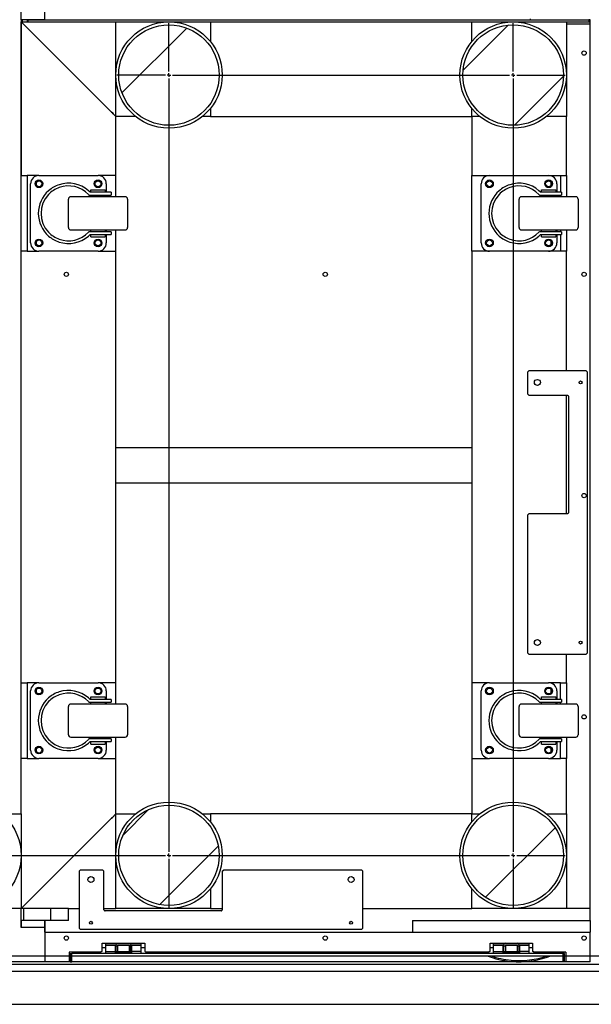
# Model space of a CAD drawing. Header units: millimetres. Extents: x 5 to 415, y 5 to 292.
# Tile 12 of 35: x 153 to 177, y 64 to 106. Entities that reach past the tile are written whole.
import ezdxf

# ---------------------------------------------------------------- set-up
doc = ezdxf.new("R2010")
doc.units = ezdxf.units.MM
doc.layers.add('COTES', color=1, linetype='Continuous')
doc.layers.add('TRAIT-FINS', color=9, linetype='Continuous')
doc.layers.add('TRAIT-FORT', color=4, linetype='Continuous', lineweight=25)
doc.styles.add('SLDTEXTSTYLE0', font='TXT', dxfattribs={"width": 0.75})
doc.dimstyles.new('SLDDIMSTYLE0', dxfattribs={"dimtxt": 3, "dimasz": 2, "dimexe": 0, "dimexo": 0.0625, "dimgap": 0.75, "dimtad": 1, "dimlfac": 20, "dimrnd": 1e-09, "dimzin": 12, "dimdsep": 46, "dimtxsty": 'SLDTEXTSTYLE0', "dimsah": 1, "dimcen": 0.09, "dimadec": 0, "dimazin": 3, "dimtfac": 1, "dimtofl": 0, "dimtmove": 0, "dimatfit": 3, "dimfxl": 1, "dimfrac": 2, "dimtolj": 1, "dimtzin": 12, "dimarcsym": 0})

# ---------------------------------------------------------------- blocks, each defined once
blk = doc.blocks.new('_D_4')
at = {"layer": 'COTES', "color": 1, "transparency": 16777216}
for p, q in [((77.164, 65.498), (77.164, 32.566)), ((177.164, 65.498), (177.164, 32.566)), ((77.164, 33.566), (177.164, 33.566))]:
    blk.add_line(p, q, dxfattribs=at)
for points in [[(77.164, 33.566), (79.164, 33.066), (79.164, 34.066)], [(177.164, 33.566), (175.164, 34.066), (175.164, 33.066)]]:
    blk.add_solid(points, dxfattribs=at)
at = {"layer": 'COTES', "color": 1, "transparency": 16777216, "char_height": 3, "attachment_point": 1, "style": 'SLDTEXTSTYLE0'}
for s, insert in [('2000', (117.591, 37.433)), ('TOLE', (127.583, 37.433))]:
    blk.add_mtext(s, dxfattribs=dict(at, insert=insert))
blk = doc.blocks.new('_D_6')
at = {"layer": 'COTES', "color": 1, "transparency": 16777216}
for p, q in [((76.814, 65.148), (76.814, 26.864)), ((177.514, 65.148), (177.514, 26.864)), ((76.814, 27.864), (177.514, 27.864))]:
    blk.add_line(p, q, dxfattribs=at)
for points in [[(76.814, 27.864), (78.814, 27.364), (78.814, 28.364)], [(177.514, 27.864), (175.514, 28.364), (175.514, 27.364)]]:
    blk.add_solid(points, dxfattribs=at)
at = {"layer": 'COTES', "color": 1, "transparency": 16777216, "char_height": 3, "attachment_point": 1, "style": 'SLDTEXTSTYLE0'}
for s, insert in [('2014', (109.206, 31.732)), ('CEINTURE INT.', (119.197, 31.732))]:
    blk.add_mtext(s, dxfattribs=dict(at, insert=insert))

msp = doc.modelspace()

# ---------------------------------------------------------------- hatches: boundary and pattern name
at = {"layer": 'TRAIT-FINS'}
h = msp.add_hatch(dxfattribs=at)
h.set_pattern_fill('ANSI31', color=9, style=0)
edge = h.paths.add_edge_path(flags=0)
edge.add_arc((158.86416, 103.74801), 2.125, 0, 360)
h = msp.add_hatch(dxfattribs=at)
h.set_pattern_fill('ANSI31', color=9, style=0)
edge = h.paths.add_edge_path(flags=0)
edge.add_arc((173.41416, 103.74801), 2.125, 0, 360)
h = msp.add_hatch(dxfattribs=at)
h.set_pattern_fill('ANSI31', color=9, style=0)
edge = h.paths.add_edge_path(flags=0)
edge.add_arc((158.86416, 70.74801), 2.125, 0, 360)
h = msp.add_hatch(dxfattribs=at)
h.set_pattern_fill('ANSI31', color=9, style=0)
edge = h.paths.add_edge_path(flags=0)
edge.add_arc((173.41416, 70.74801), 2.125, 0, 360)

# ---------------------------------------------------------------- linework, layer by layer
at = {"color": 7, "linetype": 'Continuous'}
for p, q in [((153.61416, 106.07801), (153.61416, 123.42801)), ((152.61416, 106.07801), (152.61416, 108.24801)), ((153.61416, 106.07801), (152.61416, 106.07801)), ((152.61416, 106.07801), (152.61416, 99.49801)), ((152.61416, 105.99801), (152.86416, 105.99801)), ((152.61416, 105.99801), (152.61682, 105.99535)), ((152.61416, 99.49801), (152.61416, 105.99801)), ((152.61682, 105.99535), (152.61416, 105.99801)), ((152.61682, 105.99535), (152.62471, 105.98746)), ((152.62471, 105.98746), (152.61682, 105.99535)), ((152.62471, 105.98746), (152.6376, 105.97456)), ((152.6376, 105.97456), (152.62471, 105.98746)), ((152.6376, 105.97456), (152.6551, 105.95707)), ((152.6551, 105.95707), (152.6376, 105.97456)), ((152.6551, 105.95707), (152.67667, 105.9355)), ((152.67667, 105.9355), (152.6551, 105.95707)), ((152.66416, 105.99801), (152.66416, 106.07801)), ((152.67667, 105.9355), (152.70166, 105.91051)), ((152.70166, 105.91051), (152.67667, 105.9355)), ((152.70166, 105.91051), (152.7293, 105.88286)), ((152.7293, 105.88286), (152.70166, 105.91051)), ((152.7293, 105.88286), (152.75877, 105.8534)), ((152.75877, 105.8534), (152.7293, 105.88286)), ((152.75877, 105.8534), (152.78916, 105.82301)), ((152.78916, 105.82301), (152.75877, 105.8534)), ((152.78916, 105.82301), (156.43916, 102.17301)), ((152.86416, 106.07801), (152.86416, 105.99801)), ((152.86416, 105.99801), (152.91416, 105.99801)), ((152.91416, 105.99801), (152.91416, 106.07801)), ((152.91416, 106.07801), (176.61416, 106.07801)), ((152.91416, 105.99801), (156.61416, 105.99801)), ((156.61416, 105.99801), (160.61416, 105.99801)), ((156.61416, 101.99801), (156.61416, 105.99801)), ((158.86416, 103.89801), (158.86416, 105.94801)), ((160.61416, 105.99801), (171.66416, 105.99801)), ((160.61416, 105.99801), (160.61416, 105.16222)), ((171.66416, 105.16222), (171.66416, 105.99801)), ((171.66416, 105.99801), (175.66416, 105.99801)), ((173.41416, 103.89801), (173.41416, 105.94801)), ((174.14666, 106.07801), (174.14666, 106.12801)), ((175.66416, 105.99801), (176.61416, 105.99801)), ((175.66416, 105.99801), (175.66416, 101.99801)), ((176.66416, 105.89801), (175.66416, 105.89801)), ((175.68166, 106.09955), (175.68166, 106.07801)), ((176.61416, 106.07801), (176.61416, 105.99801)), ((176.66416, 106.07801), (176.61416, 106.07801)), ((176.61416, 105.99801), (176.66416, 105.99801)), ((176.66416, 105.99801), (176.66416, 106.07801)), ((176.66416, 105.89801), (176.66416, 105.99801)), ((176.66416, 68.49801), (176.66416, 105.89801)), ((158.71416, 103.74801), (156.66416, 103.74801)), ((158.86416, 103.74801), (158.78916, 103.74801)), ((158.86416, 103.74801), (158.86416, 103.82301)), ((158.86416, 103.74801), (158.86416, 103.67301)), ((158.86416, 103.74801), (158.93916, 103.74801)), ((159.01416, 103.74801), (173.26416, 103.74801)), ((173.41416, 103.74801), (173.33916, 103.74801)), ((173.41416, 103.74801), (173.41416, 103.82301)), ((173.41416, 103.74801), (173.41416, 103.67301)), ((173.41416, 103.74801), (173.48916, 103.74801)), ((173.56416, 103.74801), (175.61416, 103.74801)), ((158.86416, 103.59801), (158.86416, 70.89801)), ((173.41416, 103.59801), (173.41416, 70.89801)), ((156.43916, 102.17301), (156.46955, 102.14262)), ((156.46955, 102.14262), (156.43916, 102.17301)), ((156.46955, 102.14262), (156.49901, 102.11316)), ((156.49901, 102.11316), (156.46955, 102.14262)), ((156.49901, 102.11316), (156.52666, 102.08551)), ((156.52666, 102.08551), (156.49901, 102.11316)), ((156.52666, 102.08551), (156.55164, 102.06052)), ((156.55164, 102.06052), (156.52666, 102.08551)), ((156.55164, 102.06052), (156.57322, 102.03895)), ((156.57322, 102.03895), (156.55164, 102.06052)), ((156.57322, 102.03895), (156.59071, 102.02146)), ((156.59071, 102.02146), (156.57322, 102.03895)), ((156.59071, 102.02146), (156.60361, 102.00856)), ((156.60361, 102.00856), (156.59071, 102.02146)), ((160.61416, 102.3338), (160.61416, 101.99801)), ((171.66416, 101.99801), (171.66416, 102.3338)), ((156.60361, 102.00856), (156.6115, 102.00067)), ((156.6115, 102.00067), (156.60361, 102.00856)), ((156.6115, 102.00067), (156.61416, 101.99801)), ((156.61416, 101.99801), (156.6115, 102.00067)), ((156.61416, 99.49801), (156.61416, 101.99801)), ((157.44994, 101.99801), (156.61416, 101.99801)), ((160.61416, 101.99801), (160.27837, 101.99801)), ((160.61416, 101.99801), (171.66416, 101.99801)), ((171.66416, 101.99801), (171.66416, 99.49801)), ((171.99994, 101.99801), (171.66416, 101.99801)), ((175.66416, 101.99801), (174.82837, 101.99801)), ((175.66416, 99.49801), (175.66416, 101.99801)), ((152.61416, 99.49801), (152.86416, 99.49801)), ((152.61416, 96.29801), (152.61416, 99.49801)), ((152.86416, 99.49801), (152.86416, 96.29801)), ((153.36416, 99.49801), (152.86416, 99.49801)), ((153.01416, 96.64801), (153.01416, 99.14801)), ((153.26416, 99.07301), (153.26416, 99.22301)), ((153.36416, 99.49801), (155.86416, 99.49801)), ((156.61416, 99.49801), (155.86416, 99.49801)), ((156.21416, 99.14801), (156.21416, 98.78801)), ((156.61416, 98.59801), (156.61416, 99.49801)), ((171.66416, 99.49801), (172.41416, 99.49801)), ((171.66416, 96.29801), (171.66416, 99.49801)), ((172.06416, 96.64801), (172.06416, 99.14801)), ((172.41416, 99.49801), (174.91416, 99.49801)), ((174.91416, 99.49801), (175.41416, 99.49801)), ((175.01416, 99.22301), (175.01416, 99.07301)), ((175.26416, 99.14801), (175.26416, 98.78801)), ((175.41416, 99.49801), (175.66416, 99.49801)), ((175.41416, 99.49801), (175.41416, 98.78801)), ((175.66416, 99.49801), (175.66416, 98.59801)), ((155.52713, 98.78801), (155.4551, 98.85636)), ((155.4551, 98.69702), (155.47728, 98.67301)), ((156.41416, 98.78801), (155.52713, 98.78801)), ((155.56416, 98.78801), (155.56416, 98.89801)), ((155.56416, 98.89801), (156.16416, 98.89801)), ((156.16416, 98.89801), (156.16416, 98.78801)), ((156.41416, 98.78801), (156.41416, 98.67301)), ((174.57713, 98.78801), (174.5051, 98.85636)), ((174.5051, 98.69702), (174.52728, 98.67301)), ((175.46416, 98.78801), (174.57713, 98.78801)), ((174.61416, 98.78801), (174.61416, 98.89801)), ((174.61416, 98.89801), (175.21416, 98.89801)), ((175.21416, 98.89801), (175.21416, 98.78801)), ((175.46416, 98.78801), (175.46416, 98.67301)), ((154.61416, 97.29801), (154.61416, 98.49801)), ((157.01416, 98.59801), (154.71416, 98.59801)), ((155.47728, 98.67301), (156.41416, 98.67301)), ((155.56416, 98.59801), (155.56416, 98.67301)), ((156.16416, 98.67301), (156.16416, 98.59801)), ((156.21416, 98.67301), (156.21416, 98.59801)), ((157.11416, 98.49801), (157.11416, 97.29801)), ((173.66416, 97.29801), (173.66416, 98.49801)), ((176.06416, 98.59801), (173.76416, 98.59801)), ((174.52728, 98.67301), (175.46416, 98.67301)), ((174.61416, 98.59801), (174.61416, 98.67301)), ((175.21416, 98.67301), (175.21416, 98.59801)), ((175.26416, 98.67301), (175.26416, 98.59801)), ((175.41416, 98.67301), (175.41416, 98.59801)), ((176.16416, 98.49801), (176.16416, 97.29801)), ((154.71416, 97.19801), (155.86416, 97.19801)), ((155.47728, 97.12301), (155.4551, 97.099)), ((156.41416, 97.12301), (155.47728, 97.12301)), ((155.56416, 97.12301), (155.56416, 97.19801)), ((155.86416, 97.19801), (157.01416, 97.19801)), ((156.16416, 97.19801), (156.16416, 97.12301)), ((156.21416, 97.19801), (156.21416, 97.12301)), ((156.41416, 97.12301), (156.41416, 97.00801)), ((156.61416, 96.29801), (156.61416, 97.19801)), ((173.76416, 97.19801), (174.91416, 97.19801)), ((174.52728, 97.12301), (174.5051, 97.099)), ((175.46416, 97.12301), (174.52728, 97.12301)), ((174.61416, 97.12301), (174.61416, 97.19801)), ((174.91416, 97.19801), (176.06416, 97.19801)), ((175.21416, 97.19801), (175.21416, 97.12301)), ((175.26416, 97.19801), (175.26416, 97.12301)), ((175.41416, 97.19801), (175.41416, 97.12301)), ((175.46416, 97.12301), (175.46416, 97.00801)), ((175.66416, 97.19801), (175.66416, 96.29801)), ((153.26416, 96.57301), (153.26416, 96.72301)), ((155.4551, 96.93966), (155.52713, 97.00801)), ((155.52713, 97.00801), (156.41416, 97.00801)), ((155.56416, 96.89801), (155.56416, 97.00801)), ((155.56416, 96.89801), (156.16416, 96.89801)), ((156.16416, 97.00801), (156.16416, 96.89801)), ((156.21416, 97.00801), (156.21416, 96.64801)), ((174.5051, 96.93966), (174.57713, 97.00801)), ((174.57713, 97.00801), (175.46416, 97.00801)), ((174.61416, 96.89801), (174.61416, 97.00801)), ((174.61416, 96.89801), (175.21416, 96.89801)), ((175.01416, 96.72301), (175.01416, 96.57301)), ((175.21416, 97.00801), (175.21416, 96.89801)), ((175.26416, 97.00801), (175.26416, 96.64801)), ((175.41416, 97.00801), (175.41416, 96.29801)), ((152.61416, 78.04801), (152.61416, 96.29801)), ((152.86416, 96.29801), (152.61416, 96.29801)), ((152.86416, 96.29801), (153.36416, 96.29801)), ((155.86416, 96.29801), (153.36416, 96.29801)), ((155.86416, 96.29801), (156.61416, 96.29801)), ((156.61416, 78.04801), (156.61416, 96.29801)), ((171.66416, 96.29801), (171.66416, 78.04801)), ((172.41416, 96.29801), (171.66416, 96.29801)), ((174.91416, 96.29801), (172.41416, 96.29801)), ((175.41416, 96.29801), (174.91416, 96.29801)), ((175.66416, 96.29801), (175.41416, 96.29801)), ((175.66416, 91.24801), (175.66416, 96.29801)), ((174.03916, 91.19801), (174.08916, 91.24801)), ((174.03916, 90.24801), (174.03916, 91.19801)), ((174.08916, 91.24801), (176.48916, 91.24801)), ((176.48916, 91.24801), (176.53916, 91.19801)), ((176.53916, 91.19801), (176.53916, 79.29801)), ((174.08916, 90.19801), (174.03916, 90.24801)), ((175.71416, 90.19801), (174.08916, 90.19801)), ((175.66416, 85.19801), (175.66416, 90.19801)), ((175.76416, 85.24801), (175.76416, 90.14801)), ((156.61416, 87.99801), (171.66416, 87.99801)), ((156.61416, 86.49801), (171.66416, 86.49801)), ((174.03916, 85.14801), (174.08916, 85.19801)), ((174.03916, 79.29801), (174.03916, 85.14801)), ((174.08916, 85.19801), (175.71416, 85.19801)), ((174.08916, 79.24801), (174.03916, 79.29801)), ((176.48916, 79.24801), (174.08916, 79.24801)), ((175.66416, 78.04801), (175.66416, 79.24801)), ((176.53916, 79.29801), (176.48916, 79.24801)), ((152.61416, 78.04801), (152.86416, 78.04801)), ((152.61416, 74.84801), (152.61416, 78.04801)), ((153.36416, 78.04801), (152.86416, 78.04801)), ((152.86416, 78.04801), (152.86416, 74.84801)), ((153.36416, 78.04801), (155.86416, 78.04801)), ((156.61416, 78.04801), (155.86416, 78.04801)), ((156.61416, 77.14801), (156.61416, 78.04801)), ((171.66416, 78.04801), (171.66416, 74.84801)), ((172.41416, 78.04801), (171.66416, 78.04801)), ((172.41416, 78.04801), (174.91416, 78.04801)), ((175.41416, 78.04801), (174.91416, 78.04801)), ((175.41416, 78.04801), (175.66416, 78.04801)), ((175.41416, 77.33801), (175.41416, 78.04801)), ((175.66416, 78.04801), (175.66416, 77.14801)), ((153.01416, 75.19801), (153.01416, 77.69801)), ((153.26416, 77.62301), (153.26416, 77.77301)), ((156.21416, 77.69801), (156.21416, 77.33801)), ((172.06416, 75.19801), (172.06416, 77.69801)), ((175.01416, 77.77301), (175.01416, 77.62301)), ((175.26416, 77.69801), (175.26416, 77.33801)), ((154.61416, 75.84801), (154.61416, 77.04801)), ((157.01416, 77.14801), (154.71416, 77.14801)), ((155.52713, 77.33801), (155.4551, 77.40636)), ((155.4551, 77.24702), (155.47728, 77.22301)), ((155.47728, 77.22301), (156.41416, 77.22301)), ((156.41416, 77.33801), (155.52713, 77.33801)), ((155.56416, 77.33801), (155.56416, 77.44801)), ((155.56416, 77.44801), (156.16416, 77.44801)), ((155.56416, 77.14801), (155.56416, 77.22301)), ((156.16416, 77.44801), (156.16416, 77.33801)), ((156.16416, 77.22301), (156.16416, 77.14801)), ((156.21416, 77.22301), (156.21416, 77.14801)), ((156.41416, 77.33801), (156.41416, 77.22301)), ((157.11416, 77.04801), (157.11416, 75.84801)), ((173.66416, 75.84801), (173.66416, 77.04801)), ((176.06416, 77.14801), (173.76416, 77.14801)), ((174.57713, 77.33801), (174.5051, 77.40636)), ((174.5051, 77.24702), (174.52728, 77.22301)), ((174.52728, 77.22301), (175.46416, 77.22301)), ((175.46416, 77.33801), (174.57713, 77.33801)), ((174.61416, 77.33801), (174.61416, 77.44801)), ((174.61416, 77.44801), (175.21416, 77.44801)), ((174.61416, 77.14801), (174.61416, 77.22301)), ((175.21416, 77.44801), (175.21416, 77.33801)), ((175.21416, 77.22301), (175.21416, 77.14801)), ((175.26416, 77.22301), (175.26416, 77.14801)), ((175.41416, 77.14801), (175.41416, 77.22301)), ((175.46416, 77.33801), (175.46416, 77.22301)), ((176.16416, 77.04801), (176.16416, 75.84801)), ((154.71416, 75.74801), (155.86416, 75.74801)), ((155.47728, 75.67301), (155.4551, 75.649)), ((155.4551, 75.48966), (155.52713, 75.55801)), ((156.41416, 75.67301), (155.47728, 75.67301)), ((155.52713, 75.55801), (156.41416, 75.55801)), ((155.56416, 75.67301), (155.56416, 75.74801)), ((155.56416, 75.44801), (155.56416, 75.55801)), ((155.56416, 75.44801), (156.16416, 75.44801)), ((155.86416, 75.74801), (157.01416, 75.74801)), ((156.16416, 75.74801), (156.16416, 75.67301)), ((156.16416, 75.55801), (156.16416, 75.44801)), ((156.21416, 75.74801), (156.21416, 75.67301)), ((156.21416, 75.55801), (156.21416, 75.19801)), ((156.41416, 75.67301), (156.41416, 75.55801)), ((156.61416, 74.84801), (156.61416, 75.74801)), ((173.76416, 75.74801), (174.91416, 75.74801)), ((174.52728, 75.67301), (174.5051, 75.649)), ((174.5051, 75.48966), (174.57713, 75.55801)), ((175.46416, 75.67301), (174.52728, 75.67301)), ((174.57713, 75.55801), (175.46416, 75.55801)), ((174.61416, 75.67301), (174.61416, 75.74801)), ((174.61416, 75.44801), (174.61416, 75.55801)), ((174.61416, 75.44801), (175.21416, 75.44801)), ((174.91416, 75.74801), (176.06416, 75.74801)), ((175.21416, 75.74801), (175.21416, 75.67301)), ((175.21416, 75.55801), (175.21416, 75.44801)), ((175.26416, 75.74801), (175.26416, 75.67301)), ((175.26416, 75.55801), (175.26416, 75.19801)), ((175.41416, 75.67301), (175.41416, 75.74801)), ((175.41416, 74.84801), (175.41416, 75.55801)), ((175.46416, 75.67301), (175.46416, 75.55801)), ((175.66416, 75.74801), (175.66416, 74.84801)), ((153.26416, 75.12301), (153.26416, 75.27301)), ((175.01416, 75.27301), (175.01416, 75.12301)), ((152.61416, 72.49801), (152.61416, 74.84801)), ((152.86416, 74.84801), (152.61416, 74.84801)), ((152.86416, 74.84801), (153.36416, 74.84801)), ((155.86416, 74.84801), (153.36416, 74.84801)), ((155.86416, 74.84801), (156.61416, 74.84801)), ((156.61416, 72.49801), (156.61416, 74.84801)), ((171.66416, 74.84801), (171.66416, 72.49801)), ((171.66416, 74.84801), (172.41416, 74.84801)), ((174.91416, 74.84801), (172.41416, 74.84801)), ((174.91416, 74.84801), (175.41416, 74.84801)), ((175.66416, 74.84801), (175.41416, 74.84801)), ((175.66416, 72.49801), (175.66416, 74.84801)), ((151.77837, 72.49801), (152.61416, 72.49801)), ((152.61416, 72.49801), (152.61416, 68.49801)), ((156.57322, 72.45707), (156.55164, 72.4355)), ((156.55164, 72.4355), (156.57322, 72.45707)), ((156.59071, 72.47456), (156.57322, 72.45707)), ((156.57322, 72.45707), (156.59071, 72.47456)), ((156.60361, 72.48746), (156.59071, 72.47456)), ((156.59071, 72.47456), (156.60361, 72.48746)), ((156.6115, 72.49535), (156.60361, 72.48746)), ((156.60361, 72.48746), (156.6115, 72.49535)), ((156.61416, 72.49801), (156.6115, 72.49535)), ((156.6115, 72.49535), (156.61416, 72.49801)), ((156.61416, 72.49801), (157.44994, 72.49801)), ((156.61416, 68.49801), (156.61416, 72.49801)), ((160.27837, 72.49801), (160.61416, 72.49801)), ((171.66416, 72.49801), (160.61416, 72.49801)), ((160.61416, 72.49801), (160.61416, 72.16222)), ((171.66416, 72.49801), (171.99994, 72.49801)), ((171.66416, 72.16222), (171.66416, 72.49801)), ((174.82837, 72.49801), (175.66416, 72.49801)), ((175.66416, 72.49801), (175.66416, 68.49801)), ((156.43916, 72.32301), (152.78916, 68.67301)), ((156.46955, 72.3534), (156.43916, 72.32301)), ((156.43916, 72.32301), (156.46955, 72.3534)), ((156.49901, 72.38286), (156.46955, 72.3534)), ((156.46955, 72.3534), (156.49901, 72.38286)), ((156.52666, 72.41051), (156.49901, 72.38286)), ((156.49901, 72.38286), (156.52666, 72.41051)), ((156.55164, 72.4355), (156.52666, 72.41051)), ((156.52666, 72.41051), (156.55164, 72.4355)), ((158.86416, 70.74801), (158.86416, 70.82301)), ((173.41416, 70.74801), (173.41416, 70.82301)), ((150.51416, 70.74801), (158.71416, 70.74801)), ((158.86416, 70.74801), (158.78916, 70.74801)), ((158.86416, 70.74801), (158.86416, 70.67301)), ((158.86416, 70.74801), (158.93916, 70.74801)), ((158.86416, 70.59801), (158.86416, 68.54801)), ((159.01416, 70.74801), (173.26416, 70.74801)), ((173.41416, 70.74801), (173.33916, 70.74801)), ((173.41416, 70.74801), (173.41416, 70.67301)), ((173.41416, 70.74801), (173.48916, 70.74801)), ((173.41416, 70.59801), (173.41416, 68.54801)), ((173.56416, 70.74801), (175.61416, 70.74801)), ((155.06416, 70.07301), (155.11416, 70.12301)), ((155.06416, 70.07301), (155.06416, 67.67301)), ((156.06416, 70.12301), (155.11416, 70.12301)), ((156.06416, 70.12301), (156.11416, 70.07301)), ((156.11416, 68.44801), (156.11416, 70.07301)), ((161.11416, 70.07301), (161.16416, 70.12301)), ((161.11416, 70.07301), (161.11416, 68.44801)), ((167.01416, 70.12301), (161.16416, 70.12301)), ((167.01416, 70.12301), (167.06416, 70.07301)), ((167.06416, 67.67301), (167.06416, 70.07301)), ((160.61416, 69.3338), (160.61416, 68.49801)), ((171.66416, 68.49801), (171.66416, 69.3338)), ((152.61416, 68.49801), (148.61416, 68.49801)), ((152.78916, 68.67301), (152.61416, 68.49801)), ((152.61416, 68.49801), (152.78916, 68.67301)), ((154.61416, 68.49801), (152.61416, 68.49801)), ((152.61416, 67.69801), (152.61416, 68.49801)), ((152.71416, 68.49801), (152.71416, 67.99801)), ((153.86416, 67.99801), (153.86416, 68.49801)), ((154.61416, 68.49801), (155.06416, 68.49801)), ((154.61416, 67.99801), (154.61416, 68.49801)), ((156.11416, 68.49801), (156.61416, 68.49801)), ((161.06416, 68.39801), (156.16416, 68.39801)), ((160.61416, 68.49801), (156.61416, 68.49801)), ((160.61416, 68.49801), (161.11416, 68.49801)), ((167.06416, 68.49801), (171.66416, 68.49801)), ((175.66416, 68.49801), (171.66416, 68.49801)), ((176.66416, 68.49801), (175.66416, 68.49801)), ((176.66416, 67.99801), (176.66416, 68.49801)), ((153.61416, 67.99801), (152.61416, 67.99801)), ((152.61416, 67.99801), (152.61416, 67.69801)), ((153.61416, 67.49801), (153.61416, 67.99801)), ((154.61416, 67.99801), (153.61416, 67.99801)), ((153.61416, 67.99801), (153.61416, 67.69801)), ((169.16416, 67.99801), (169.16416, 67.49801)), ((169.16416, 67.99801), (176.66416, 67.99801)), ((176.66416, 67.99801), (176.66416, 67.49801)), ((153.61416, 67.69801), (152.61416, 67.69801)), ((153.61416, 67.69801), (153.61416, 66.24801)), ((153.61416, 67.49801), (169.16416, 67.49801)), ((155.11416, 67.62301), (155.06416, 67.67301)), ((155.11416, 67.62301), (167.01416, 67.62301)), ((167.06416, 67.67301), (167.01416, 67.62301)), ((169.16416, 67.49801), (176.66416, 67.49801)), ((176.66416, 66.24801), (176.66416, 67.49801)), ((154.63916, 66.64801), (154.63916, 66.24801)), ((155.98916, 66.64801), (154.63916, 66.64801)), ((156.03916, 66.69801), (155.98916, 66.64801)), ((156.03916, 66.69801), (156.03916, 67.02801)), ((156.03916, 67.02801), (156.67416, 67.02801)), ((156.03916, 66.84801), (156.18916, 66.84801)), ((156.18916, 66.96801), (156.18916, 67.02801)), ((156.18916, 66.96801), (156.23916, 66.96801)), ((156.18916, 66.94801), (156.58416, 66.94801)), ((156.18916, 66.67801), (156.18916, 66.94801)), ((156.18916, 66.67801), (156.58416, 66.67801)), ((156.18916, 66.65301), (156.18916, 66.67801)), ((156.18916, 66.64801), (156.18916, 66.65301)), ((156.18916, 66.59801), (156.18916, 66.64801)), ((156.23916, 66.96801), (156.62416, 66.96801)), ((156.58416, 66.94801), (156.58416, 66.67801)), ((156.58416, 66.88801), (156.59916, 66.88801)), ((156.59916, 66.86891), (156.58416, 66.86891)), ((156.58416, 66.75711), (156.59916, 66.75711)), ((156.59916, 66.73801), (156.58416, 66.73801)), ((156.58416, 66.67801), (156.58416, 66.65301)), ((156.60916, 66.65801), (156.58416, 66.65801)), ((156.58416, 66.65301), (156.58416, 66.64801)), ((156.58416, 66.64801), (156.58416, 66.59801)), ((156.59916, 66.96301), (156.62416, 66.96301)), ((156.59916, 66.66301), (156.59916, 66.96301)), ((156.62416, 66.66301), (156.59916, 66.66301)), ((157.26916, 66.65801), (156.60916, 66.65801)), ((156.62416, 66.92013), (156.62416, 66.97801)), ((156.62416, 66.66301), (156.62416, 66.92013)), ((156.68416, 66.91301), (156.62416, 66.91301)), ((156.68416, 66.66801), (156.62416, 66.66801)), ((156.67416, 67.02801), (157.20416, 67.02801)), ((156.68416, 66.96801), (157.19416, 66.96801)), ((156.68416, 66.96801), (156.68416, 66.91301)), ((156.68416, 66.91301), (156.68416, 66.66801)), ((156.68416, 66.88801), (156.68916, 66.88801)), ((156.68916, 66.86891), (156.68416, 66.86891)), ((156.68416, 66.75711), (156.68916, 66.75711)), ((156.68916, 66.73801), (156.68416, 66.73801)), ((156.68916, 66.95489), (157.18916, 66.95489)), ((156.68916, 66.95489), (156.68916, 66.67113)), ((157.18916, 66.67113), (156.68916, 66.67113)), ((156.85322, 66.95489), (156.8406, 66.96801)), ((157.03771, 66.96801), (157.0251, 66.95489)), ((157.18916, 66.95489), (157.18916, 66.67113)), ((157.18916, 66.88801), (157.19416, 66.88801)), ((157.19416, 66.86891), (157.18916, 66.86891)), ((157.18916, 66.75711), (157.19416, 66.75711)), ((157.19416, 66.73801), (157.18916, 66.73801)), ((157.19416, 66.91301), (157.19416, 66.96801)), ((157.25416, 66.91301), (157.19416, 66.91301)), ((157.19416, 66.66801), (157.19416, 66.91301)), ((157.25416, 66.66801), (157.19416, 66.66801)), ((157.20416, 67.02801), (157.83916, 67.02801)), ((157.25416, 66.97801), (157.25416, 66.92013)), ((157.25416, 66.96801), (157.63916, 66.96801)), ((157.25416, 66.96301), (157.27916, 66.96301)), ((157.25416, 66.92013), (157.25416, 66.66301)), ((157.27916, 66.66301), (157.25416, 66.66301)), ((157.29416, 66.65801), (157.26916, 66.65801)), ((157.27916, 66.96301), (157.27916, 66.81301)), ((157.27916, 66.88801), (157.29416, 66.88801)), ((157.29416, 66.86891), (157.27916, 66.86891)), ((157.27916, 66.81301), (157.27916, 66.66301)), ((157.27916, 66.75711), (157.29416, 66.75711)), ((157.29416, 66.73801), (157.27916, 66.73801)), ((157.29416, 66.94801), (157.68916, 66.94801)), ((157.29416, 66.67801), (157.29416, 66.94801)), ((157.68916, 66.67801), (157.29416, 66.67801)), ((157.29416, 66.65301), (157.29416, 66.67801)), ((157.29416, 66.64801), (157.29416, 66.65301)), ((157.29416, 66.59801), (157.29416, 66.64801)), ((157.63916, 66.96801), (157.68916, 66.96801)), ((157.68916, 66.96801), (157.68916, 67.02801)), ((157.68916, 66.67801), (157.68916, 66.94801)), ((157.68916, 66.84801), (157.83916, 66.84801)), ((157.68916, 66.65301), (157.68916, 66.67801)), ((157.68916, 66.64801), (157.68916, 66.65301)), ((157.68916, 66.59801), (157.68916, 66.64801)), ((157.83916, 67.02801), (157.83916, 66.69801)), ((157.88916, 66.64801), (157.83916, 66.69801)), ((172.38916, 66.64801), (157.88916, 66.64801)), ((164.86416, 66.62301), (164.82666, 66.64801)), ((165.45166, 66.64801), (165.41416, 66.62301)), ((172.43916, 66.69801), (172.38916, 66.64801)), ((172.43916, 66.69801), (172.43916, 67.02801)), ((172.43916, 67.02801), (173.07416, 67.02801)), ((172.43916, 66.84801), (172.58916, 66.84801)), ((172.58916, 66.96801), (172.58916, 67.02801)), ((172.58916, 66.96801), (172.63916, 66.96801)), ((172.58916, 66.94801), (172.98416, 66.94801)), ((172.58916, 66.67801), (172.58916, 66.94801)), ((172.58916, 66.67801), (172.98416, 66.67801)), ((172.58916, 66.65301), (172.58916, 66.67801)), ((172.58916, 66.64801), (172.58916, 66.65301)), ((172.58916, 66.59801), (172.58916, 66.64801)), ((172.63916, 66.96801), (173.02416, 66.96801)), ((172.98416, 66.94801), (172.98416, 66.67801)), ((172.98416, 66.88801), (172.99916, 66.88801)), ((172.99916, 66.86891), (172.98416, 66.86891)), ((172.98416, 66.75711), (172.99916, 66.75711)), ((172.99916, 66.73801), (172.98416, 66.73801)), ((172.98416, 66.67801), (172.98416, 66.65301)), ((173.00916, 66.65801), (172.98416, 66.65801)), ((172.98416, 66.65301), (172.98416, 66.64801)), ((172.98416, 66.64801), (172.98416, 66.59801)), ((172.99916, 66.96301), (173.02416, 66.96301)), ((172.99916, 66.66301), (172.99916, 66.96301)), ((173.02416, 66.66301), (172.99916, 66.66301)), ((173.66916, 66.65801), (173.00916, 66.65801)), ((173.02416, 66.92013), (173.02416, 66.97801)), ((173.02416, 66.66301), (173.02416, 66.92013)), ((173.08416, 66.91301), (173.02416, 66.91301)), ((173.08416, 66.66801), (173.02416, 66.66801)), ((173.07416, 67.02801), (173.60416, 67.02801)), ((173.08416, 66.96801), (173.59416, 66.96801)), ((173.08416, 66.96801), (173.08416, 66.91301)), ((173.08416, 66.91301), (173.08416, 66.66801)), ((173.08416, 66.88801), (173.08916, 66.88801)), ((173.08916, 66.86891), (173.08416, 66.86891)), ((173.08416, 66.75711), (173.08916, 66.75711)), ((173.08916, 66.73801), (173.08416, 66.73801)), ((173.08916, 66.95489), (173.58916, 66.95489)), ((173.08916, 66.95489), (173.08916, 66.67113)), ((173.58916, 66.67113), (173.08916, 66.67113)), ((173.25322, 66.95489), (173.2406, 66.96801)), ((173.43772, 66.96801), (173.42509, 66.95489)), ((173.58916, 66.95489), (173.58916, 66.67113)), ((173.58916, 66.88801), (173.59416, 66.88801)), ((173.59416, 66.86891), (173.58916, 66.86891)), ((173.58916, 66.75711), (173.59416, 66.75711)), ((173.59416, 66.73801), (173.58916, 66.73801)), ((173.59416, 66.91301), (173.59416, 66.96801)), ((173.65416, 66.91301), (173.59416, 66.91301)), ((173.59416, 66.66801), (173.59416, 66.91301)), ((173.65416, 66.66801), (173.59416, 66.66801)), ((173.60416, 67.02801), (174.23916, 67.02801)), ((173.65416, 66.97801), (173.65416, 66.92013)), ((173.65416, 66.96801), (174.03916, 66.96801)), ((173.65416, 66.96301), (173.67916, 66.96301)), ((173.65416, 66.92013), (173.65416, 66.66301)), ((173.67916, 66.66301), (173.65416, 66.66301)), ((173.69416, 66.65801), (173.66916, 66.65801)), ((173.67916, 66.96301), (173.67916, 66.81301)), ((173.67916, 66.88801), (173.69416, 66.88801)), ((173.69416, 66.86891), (173.67916, 66.86891)), ((173.67916, 66.81301), (173.67916, 66.66301)), ((173.67916, 66.75711), (173.69416, 66.75711)), ((173.69416, 66.73801), (173.67916, 66.73801)), ((173.69416, 66.94801), (174.08916, 66.94801)), ((173.69416, 66.67801), (173.69416, 66.94801)), ((174.08916, 66.67801), (173.69416, 66.67801)), ((173.69416, 66.65301), (173.69416, 66.67801)), ((173.69416, 66.64801), (173.69416, 66.65301)), ((173.69416, 66.59801), (173.69416, 66.64801)), ((174.03916, 66.96801), (174.08916, 66.96801)), ((174.08916, 66.96801), (174.08916, 67.02801)), ((174.08916, 66.67801), (174.08916, 66.94801)), ((174.08916, 66.84801), (174.23916, 66.84801)), ((174.08916, 66.83748), (174.09436, 66.83954)), ((174.08916, 66.65301), (174.08916, 66.67801)), ((174.08916, 66.64801), (174.08916, 66.65301)), ((174.08916, 66.59801), (174.08916, 66.64801)), ((174.09436, 66.83954), (174.11516, 66.84801)), ((174.23916, 67.02801), (174.23916, 66.69801)), ((174.28916, 66.64801), (174.23916, 66.69801)), ((175.63916, 66.64801), (174.28916, 66.64801)), ((175.63916, 66.64801), (175.63916, 66.24801)), ((153.61416, 66.24801), (150.11416, 66.24801)), ((154.63916, 66.24801), (153.61416, 66.24801)), ((154.68916, 66.24801), (154.63916, 66.24801)), ((154.68916, 66.59801), (154.74916, 66.59801)), ((154.68916, 66.59801), (154.68916, 66.51301)), ((154.68916, 66.51301), (154.68916, 66.33301)), ((154.68916, 66.33301), (154.68916, 66.24801)), ((154.68916, 66.24801), (154.74916, 66.24801)), ((175.52916, 66.59801), (154.74916, 66.59801)), ((154.74916, 66.51301), (154.74916, 66.59801)), ((154.74916, 66.33301), (154.74916, 66.51301)), ((154.74916, 66.24801), (154.74916, 66.33301)), ((175.52916, 66.24801), (154.74916, 66.24801)), ((164.86416, 66.62301), (165.41416, 66.62301)), ((164.88416, 66.59801), (164.88416, 66.62301)), ((164.94688, 66.59801), (164.94688, 66.62301)), ((165.00416, 66.59801), (165.00416, 66.62301)), ((165.27416, 66.59801), (165.27416, 66.62301)), ((165.33143, 66.59801), (165.33143, 66.62301)), ((165.39416, 66.62301), (165.39416, 66.59801)), ((175.52916, 66.51301), (175.52916, 66.59801)), ((175.58916, 66.59801), (175.52916, 66.59801)), ((175.52916, 66.33301), (175.52916, 66.51301)), ((175.52916, 66.24801), (175.52916, 66.33301)), ((175.58916, 66.24801), (175.52916, 66.24801)), ((175.58916, 66.51301), (175.58916, 66.59801)), ((175.58916, 66.33301), (175.58916, 66.51301)), ((175.58916, 66.24801), (175.58916, 66.33301)), ((175.63916, 66.24801), (175.58916, 66.24801)), ((176.66416, 66.24801), (175.63916, 66.24801))]:
    msp.add_line(p, q, dxfattribs=at)
for centre, radius in [((158.86416, 103.74801), 2.25), ((158.86416, 103.74801), 2.125), ((173.41416, 103.74801), 2.25), ((173.41416, 103.74801), 2.125), ((153.36416, 99.14801), 0.1625), ((153.36416, 99.14801), 0.125), ((155.86416, 99.14801), 0.1625), ((155.86416, 99.14801), 0.125), ((172.41416, 99.14801), 0.1625), ((172.41416, 99.14801), 0.125), ((174.91416, 99.14801), 0.1625), ((174.91416, 99.14801), 0.125), ((153.36416, 96.64801), 0.1625), ((153.36416, 96.64801), 0.125), ((155.86416, 96.64801), 0.1625), ((155.86416, 96.64801), 0.125), ((172.41416, 96.64801), 0.1625), ((172.41416, 96.64801), 0.125), ((174.91416, 96.64801), 0.1625), ((174.91416, 96.64801), 0.125), ((174.43916, 90.74801), 0.125), ((176.26416, 90.74801), 0.0625), ((174.43916, 79.74801), 0.125), ((176.26416, 79.74801), 0.0625), ((153.36416, 77.69801), 0.1625), ((153.36416, 77.69801), 0.125), ((155.86416, 77.69801), 0.1625), ((155.86416, 77.69801), 0.125), ((172.41416, 77.69801), 0.1625), ((172.41416, 77.69801), 0.125), ((174.91416, 77.69801), 0.1625), ((174.91416, 77.69801), 0.125), ((153.36416, 75.19801), 0.1625), ((153.36416, 75.19801), 0.125), ((155.86416, 75.19801), 0.1625), ((155.86416, 75.19801), 0.125), ((172.41416, 75.19801), 0.1625), ((172.41416, 75.19801), 0.125), ((174.91416, 75.19801), 0.1625), ((174.91416, 75.19801), 0.125), ((150.36416, 70.74801), 2.25), ((158.86416, 70.74801), 2.25), ((158.86416, 70.74801), 2.125), ((173.41416, 70.74801), 2.25), ((173.41416, 70.74801), 2.125), ((155.56416, 69.72301), 0.125), ((166.56416, 69.72301), 0.125), ((155.56416, 67.89801), 0.0625), ((166.56416, 67.89801), 0.0625)]:
    msp.add_circle(centre, radius, dxfattribs=at)
for centre, radius, start, end in [((153.36416, 99.14801), 0.35, 90.000006, 179.999994), ((154.61416, 97.89801), 1.275, 48.73354, 107.988521), ((155.86416, 99.14801), 0.35, 0.000006, 89.99982), ((172.41416, 99.14801), 0.35, 90.00025, 179.999994), ((173.66416, 97.89801), 1.275, 48.733517, 107.988582), ((174.91416, 99.14801), 0.35, 0.000006, 89.99975), ((154.61416, 97.89801), 1.275, 131.21021, 228.78979), ((154.61416, 97.89801), 1.16, 136.397181, 223.602819), ((154.61416, 97.89801), 1.16, 43.535377, 109.842935), ((173.66416, 97.89801), 1.275, 131.21021, 228.78979), ((173.66416, 97.89801), 1.16, 136.397181, 223.602819), ((173.66416, 97.89801), 1.16, 43.535338, 109.843017), ((154.71416, 98.49801), 0.1, 89.999884, 179.999689), ((157.01416, 98.49801), 0.1, 0.000311, 89.999262), ((173.76416, 98.49801), 0.1, 90.000738, 179.999689), ((176.06416, 98.49801), 0.1, 0.000311, 89.999262), ((154.61416, 97.89801), 1.16, 250.157073, 316.464635), ((154.71416, 97.29801), 0.1, 179.999884, 270.000116), ((157.01416, 97.29801), 0.1, 270.000738, 0.000116), ((173.66416, 97.89801), 1.16, 250.156991, 316.464673), ((173.76416, 97.29801), 0.1, 179.999884, 269.999262), ((176.06416, 97.29801), 0.1, 270.000738, 0.000116), ((153.36416, 96.64801), 0.35, 180.000006, 269.999994), ((154.61416, 97.89801), 1.275, 252.011471, 311.266459), ((155.86416, 96.64801), 0.35, 270.00025, 359.999994), ((172.41416, 96.64801), 0.35, 180.000006, 269.99975), ((173.66416, 97.89801), 1.275, 252.011411, 311.266483), ((174.91416, 96.64801), 0.35, 270.00025, 359.999994), ((175.71416, 90.14801), 0.05, 359.999884, 90.002677), ((175.71416, 85.24801), 0.05, 269.997323, 359.999903), ((153.36416, 77.69801), 0.35, 90.000006, 179.999994), ((155.86416, 77.69801), 0.35, 0.000006, 89.99975), ((172.41416, 77.69801), 0.35, 90.00025, 179.999994), ((174.91416, 77.69801), 0.35, 0.000006, 89.99975), ((154.61416, 76.44801), 1.275, 48.733551, 107.988513), ((154.61416, 76.44801), 1.16, 43.535364, 109.842925), ((173.66416, 76.44801), 1.275, 48.733516, 107.988587), ((173.66416, 76.44801), 1.16, 43.535325, 109.843007), ((154.61416, 76.44801), 1.275, 131.21021, 228.78979), ((154.61416, 76.44801), 1.16, 136.397181, 223.602819), ((154.71416, 77.04801), 0.1, 89.999884, 180.000116), ((157.01416, 77.04801), 0.1, 359.999884, 89.999262), ((173.66416, 76.44801), 1.275, 131.21021, 228.78979), ((173.66416, 76.44801), 1.16, 136.397181, 223.602819), ((173.76416, 77.04801), 0.1, 90.000738, 180.000116), ((176.06416, 77.04801), 0.1, 359.999884, 89.999262), ((154.71416, 75.84801), 0.1, 180.000311, 270.000116), ((157.01416, 75.84801), 0.1, 270.000738, 359.999689), ((173.76416, 75.84801), 0.1, 180.000311, 269.999262), ((176.06416, 75.84801), 0.1, 270.000738, 359.999689), ((154.61416, 76.44801), 1.16, 250.157064, 316.464622), ((154.61416, 76.44801), 1.275, 252.011477, 311.266458), ((173.66416, 76.44801), 1.16, 250.156982, 316.46466), ((173.66416, 76.44801), 1.275, 252.011419, 311.266483), ((153.36416, 75.19801), 0.35, 180.000006, 269.999994), ((155.86416, 75.19801), 0.35, 270.00025, 359.999994), ((172.41416, 75.19801), 0.35, 180.000006, 269.99975), ((174.91416, 75.19801), 0.35, 270.00025, 359.999994), ((156.16416, 68.44801), 0.05, 179.99903, 269.999262), ((161.06416, 68.44801), 0.05, 270.000738, 0.00097), ((156.67416, 66.97801), 0.05, 89.997323, 180.00097), ((157.20416, 66.97801), 0.05, 359.99903, 89.999262), ((173.07416, 66.97801), 0.05, 90.000738, 180.00097), ((173.60416, 66.97801), 0.05, 359.99903, 89.999262)]:
    msp.add_arc(centre, radius, start, end, dxfattribs=at)
at = {"layer": 'TRAIT-FORT', "color": 4, "linetype": 'Continuous', "lineweight": 25}
for p, q in [((77.16416, 66.49801), (177.16416, 66.49801)), ((76.51416, 65.84801), (177.81416, 65.84801)), ((76.81416, 66.14801), (177.51416, 66.14801)), ((75.11416, 64.44801), (179.21416, 64.44801))]:
    msp.add_line(p, q, dxfattribs=at)
for centre, radius in [((158.86416, 103.74801), 2.125), ((173.41416, 103.74801), 2.125), ((176.41416, 104.67658), 0.09), ((154.52527, 95.31944), 0.09), ((165.46971, 95.31944), 0.09), ((176.41416, 95.31944), 0.09), ((176.41416, 85.96229), 0.09), ((176.41416, 76.60515), 0.09), ((158.86416, 70.74801), 2.125), ((173.41416, 70.74801), 2.125), ((154.52527, 67.24801), 0.09), ((165.46971, 67.24801), 0.09), ((176.41416, 67.24801), 0.09)]:
    msp.add_circle(centre, radius, dxfattribs=at)
for centre, radius, start, end in [((154.61549, 97.89567), 1.27764, 108.012961, 131.185925), ((173.66554, 97.89559), 1.27773, 108.014449, 131.185355), ((154.61398, 97.89827), 1.15969, 109.839328, 136.400753), ((173.66398, 97.89828), 1.15968, 109.839243, 136.40091), ((154.62353, 97.91237), 1.1767, 223.794563, 249.965156), ((173.67358, 97.91244), 1.17678, 223.795207, 249.963533), ((154.61276, 97.89555), 1.27223, 228.764179, 252.037123), ((173.66275, 97.89554), 1.27222, 228.764044, 252.037191), ((154.61549, 76.44567), 1.27764, 108.01297, 131.185916), ((154.61398, 76.44828), 1.15968, 109.839202, 136.40088), ((173.66554, 76.44559), 1.27773, 108.014458, 131.185346), ((173.66397, 76.44829), 1.15967, 109.839116, 136.401036), ((154.62353, 76.46237), 1.1767, 223.794576, 249.965142), ((154.61276, 76.44555), 1.27223, 228.764193, 252.037109), ((173.67358, 76.46244), 1.17678, 223.795221, 249.963519), ((173.66276, 76.44554), 1.27222, 228.764058, 252.037177), ((173.66416, 69.99801), 3.75, 248.96053, 264.818595), ((173.66416, 69.99801), 3.7, 251.075356, 264.818595), ((173.66416, 69.99801), 3.75, 264.818595, 291.03947), ((173.66416, 69.99801), 3.7, 264.818595, 288.924644)]:
    msp.add_arc(centre, radius, start, end, dxfattribs=at)

# ---------------------------------------------------------------- dimensions: what is measured, and where the dimension line sits
at = {"layer": 'COTES', "color": 1}
for base, p1, p2, text, picture, middle in [((177.16416, 33.56551), (77.16416, 66.49801), (177.16416, 66.49801), '<> TOLE', '_D_4', (127.16416, 33.56551)), ((177.51416, 27.86446), (76.81416, 66.14801), (177.51416, 66.14801), '<> CEINTURE INT.', '_D_6', (127.16416, 27.86446))]:
    dim = msp.add_linear_dim(base=base, p1=p1, p2=p2, text=text, dimstyle='SLDDIMSTYLE0', dxfattribs=at)
    dim.commit()
    dim.dimension.update_dxf_attribs({"geometry": picture, "text_midpoint": middle, "dimtype": 160})

doc.saveas('drawing.dxf')
